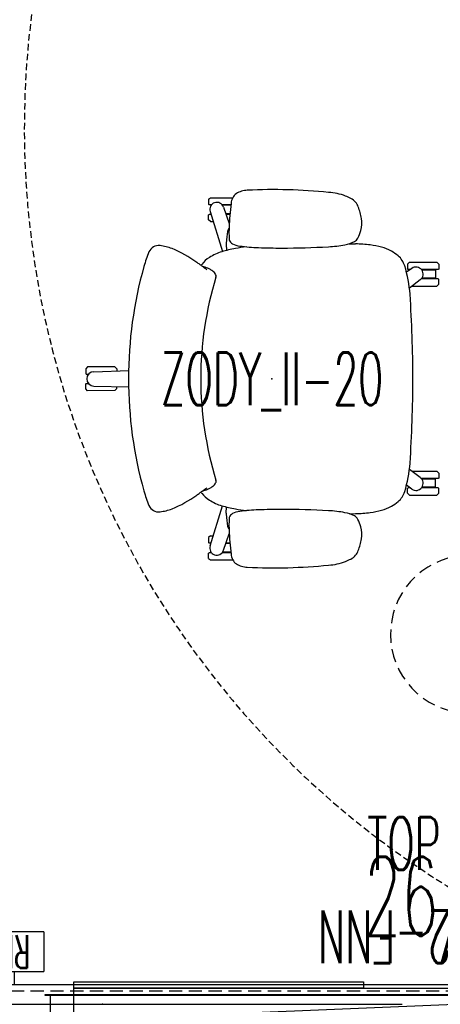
# Model space of a CAD drawing. Header units: inches. Extents: x -44 to 557, y -127 to 150.
# Tile 16 of 250: x 92 to 124, y 13 to 88. Entities that reach past the tile are written whole.
import ezdxf
from ezdxf.enums import TextEntityAlignment as Align

# ---------------------------------------------------------------- set-up
doc = ezdxf.new("R2010")
doc.units = ezdxf.units.IN
doc.header["$MEASUREMENT"] = 0
doc.linetypes.add('DASHEDX2', pattern=[1.5, 1, -0.5])
for name, color, linetype in [('A-FURN-P-COMP', 86, 'Continuous'), ('A-FURN-P-COMP-TEXT2', 86, 'Continuous'), ('A-FURN-P-PNLS', 5, 'Continuous'), ('A-FURN-P-PNLS-ACCESS', 4, 'Continuous'), ('A-FURN-P-PNLS-POWR', 230, 'Continuous'), ('A-FURN-P-PNLS-TEXT2', 5, 'Continuous'), ('A-FURN-P-PNLS-TEXT3', 4, 'Continuous'), ('A-FURN-P-PNLS-TEXT4', 4, 'Continuous'), ('A-FURN-P-SEAT', 12, 'Continuous'), ('A-FURN-P-SEAT-TEXT2', 12, 'Continuous'), ('A-FURN-P-TABLE', 3, 'Continuous'), ('A-FURN-P-TABLE-SWING', 3, 'Continuous'), ('A-FURN-P-TEXT_UTEXT', 7, 'Continuous'), ('A-FURN-P-WKSF-ACC', 202, 'Continuous'), ('PSATTR', 7, 'Continuous')]:
    doc.layers.add(name, color=color, linetype=linetype)
doc.styles.add('0', font='TXT.SHX')
doc.styles.add('CAD_FNT', font='TXT.SHX', dxfattribs={"width": 0.6})
doc.styles.add('PMSymText', font='txt.shx', dxfattribs={"width": 0.65})
doc.styles.get("Standard").update_dxf_attribs({"font": 'arial.ttf'})

# ---------------------------------------------------------------- blocks, each defined once
blk = doc.blocks.new('VZFF1-XX72-EBB-2D')
at = {"layer": 'A-FURN-P-PNLS'}
for p, q in [((0, 0), (0, 3)), ((0, 3), (72, 3)), ((72, 0), (72, 3)), ((0, 0), (72, 0))]:
    blk.add_line(p, q, dxfattribs=at)
for p in [(0, 3), (72, 3), (0, 0), (72, 0)]:
    blk.add_point(p, dxfattribs=at)
at = {"layer": 'A-FURN-P-PNLS-ACCESS'}
for p, q in [((4.496, 7), (-0.004, 7)), ((-0.004, 7), (-0.004, 4)), ((4.496, 7), (4.496, 4)), ((-0.004, 4), (4.496, 4)), ((2.246, 4), (2.246, 3)), ((69.754, -1), (69.754, 0)), ((67.504, -4), (67.504, -1)), ((72.004, -1), (67.504, -1)), ((72.004, -4), (72.004, -1)), ((67.504, -4), (72.004, -4))]:
    blk.add_line(p, q, dxfattribs=at)
at = {"layer": 'A-FURN-P-PNLS-POWR'}
for p, q in [((0, 1.5), (31.685, 1.5)), ((40.315, 1.5), (72, 1.5))]:
    blk.add_line(p, q, dxfattribs=at)
for p in [(8.95, 1.5), (63.05, 1.5)]:
    blk.add_point(p, dxfattribs=at)
at = {"layer": 'A-FURN-P-PNLS-TEXT2', "style": 'CAD_FNT', "width": 0.55, "flags": 8}
blk.add_attdef('ITEXT2', text='', height=6, dxfattribs=at).set_placement((36, 9.699), align=Align.MIDDLE_CENTER)
at = {"layer": 'A-FURN-P-PNLS-TEXT3', "style": 'CAD_FNT', "width": 0.55, "flags": 8}
blk.add_attdef('ITEXT3', text='', height=2.5, dxfattribs=at).set_placement((69.754, -2.5), align=Align.MIDDLE_CENTER)
at = {"layer": 'A-FURN-P-PNLS-TEXT4', "style": 'CAD_FNT', "width": 0.55, "flags": 8}
blk.add_attdef('ITEXT4', text='', height=2.5, rotation=180, dxfattribs=at).set_placement((2.246, 5.5), align=Align.MIDDLE_CENTER)
at = {"layer": 'A-FURN-P-TEXT_UTEXT', "style": 'PMSymText', "width": 0.65, "flags": 8}
for tag, p in [('PSUT1', (35.703, -10)), ('PSUT3', (35.703, -22))]:
    blk.add_attdef(tag, text='', height=4, dxfattribs=at).set_placement(p, align=Align.CENTER)
at = {"layer": 'A-FURN-P-TEXT_UTEXT', "style": 'PMSymText', "width": 0.65}
blk.add_attdef('PSUT2', text='', height=4, dxfattribs=at).set_placement((35.703, -16), align=Align.CENTER)
at = {"layer": 'PSATTR', "flags": 1}
for tag in ['PSON', 'PSMC', 'PSDH', 'PSPN', 'PSQT', 'PSEC', 'PST5', 'PST4', 'PST3', 'PST2', 'PST1']:
    blk.add_attdef(tag, text='', height=1, dxfattribs=at).set_placement((0, 0), align=Align.TOP_CENTER)
blk = doc.blocks.new('VZTI-XX72-NN-2D')
at = {"layer": 'A-FURN-P-PNLS', "linetype": 'DASHEDX2'}
blk.add_line((0, 0.5), (72, 0.5), dxfattribs=at)
at = {"layer": 'A-FURN-P-PNLS'}
for p in [(0, 0), (72, 0)]:
    blk.add_point(p, dxfattribs=at)
at = {"layer": 'A-FURN-P-PNLS-TEXT2', "style": 'CAD_FNT', "width": 0.55, "flags": 8}
blk.add_attdef('ITEXT2', text='', height=4, dxfattribs=at).set_placement((36, -1.625), align=Align.TOP_CENTER)
at = {"layer": 'A-FURN-P-TEXT_UTEXT', "style": 'PMSymText', "width": 0.65, "flags": 8}
for tag, p in [('PSUT1', (34.989, -11.626)), ('PSUT3', (34.989, -23.626))]:
    blk.add_attdef(tag, text='', height=4, dxfattribs=at).set_placement(p, align=Align.CENTER)
at = {"layer": 'A-FURN-P-TEXT_UTEXT', "style": 'PMSymText', "width": 0.65}
blk.add_attdef('PSUT2', text='', height=4, dxfattribs=at).set_placement((34.989, -17.626), align=Align.CENTER)
at = {"layer": 'PSATTR', "flags": 1}
for tag in ['PSON', 'PSMC', 'PSDH', 'PSPN', 'PSQT', 'PSEC', 'PST5', 'PST4', 'PST3', 'PST2', 'PST1']:
    blk.add_attdef(tag, text='', height=1, dxfattribs=at).set_placement((0, 0), align=Align.TOP_CENTER)
blk = doc.blocks.new('VZCC-0072-X-2D')
at = {"layer": 'A-FURN-P-PNLS'}
blk.add_line((72, 3), (0, 0), dxfattribs=at)
for p in [(0, 3), (72, 3), (0, 0), (72, 0)]:
    blk.add_point(p, dxfattribs=at)
at = {"layer": 'A-FURN-P-PNLS-TEXT2', "style": '0', "width": 0.55, "flags": 8}
blk.add_attdef('ITEXT2', text='', height=4, dxfattribs=at).set_placement((35.641, 10.508), align=Align.BOTTOM_CENTER)
at = {"layer": 'A-FURN-P-TEXT_UTEXT', "style": 'PMSymText', "width": 0.65, "flags": 8}
for tag, p in [('PSUT1', (34.989, -7.297)), ('PSUT3', (34.989, -19.297))]:
    blk.add_attdef(tag, text='', height=4, dxfattribs=at).set_placement(p, align=Align.CENTER)
at = {"layer": 'A-FURN-P-TEXT_UTEXT', "style": 'PMSymText', "width": 0.65}
blk.add_attdef('PSUT2', text='', height=4, dxfattribs=at).set_placement((34.989, -13.297), align=Align.CENTER)
at = {"layer": 'PSATTR', "flags": 1}
for tag in ['PSON', 'PSMC', 'PSDH', 'PSPN', 'PSQT', 'PSEC', 'PST5', 'PST4', 'PST3', 'PST2', 'PST1']:
    blk.add_attdef(tag, text='', height=1, dxfattribs=at).set_placement((0, 0), align=Align.TOP_CENTER)
blk = doc.blocks.new('STUC-XX72-PNZ-2D')
at = {"layer": 'A-FURN-P-WKSF-ACC'}
for p, q in [((6.763, -0.264), (65.237, -0.264)), ((6.763, -2.736), (6.763, -0.264)), ((65.237, -0.264), (65.237, -2.736)), ((4.597, -0.753), (67.403, -0.753)), ((4.597, -0.842), (4.597, -0.753)), ((67.403, -0.842), (4.597, -0.842)), ((4.974, -0.842), (4.974, -2.158)), ((67.026, -0.842), (67.026, -2.158)), ((67.403, -0.753), (67.403, -0.842)), ((4.597, -2.158), (67.403, -2.158)), ((4.597, -2.247), (4.597, -2.158)), ((67.403, -2.158), (67.403, -2.247)), ((67.403, -2.247), (4.597, -2.247)), ((65.237, -2.736), (6.763, -2.736))]:
    blk.add_line(p, q, dxfattribs=at)
at = {"layer": 'A-FURN-P-WKSF-ACC', "linetype": 'DASHEDX2'}
for p in [(0, 0), (72, 0), (0, -3), (72, -3)]:
    blk.add_point(p, dxfattribs=at)
at = {"layer": 'A-FURN-P-COMP-TEXT2', "style": '0', "width": 0.55, "flags": 8}
blk.add_attdef('ITEXT2', text='', height=4, dxfattribs=at).set_placement((29.623, -5.658), align=Align.MIDDLE_CENTER)
at = {"layer": 'A-FURN-P-TEXT_UTEXT', "style": 'PMSymText', "width": 0.65, "flags": 8}
for tag, p in [('PSUT1', (34.991, -13.738)), ('PSUT3', (34.991, -25.738))]:
    blk.add_attdef(tag, text='', height=4, dxfattribs=at).set_placement(p, align=Align.CENTER)
at = {"layer": 'A-FURN-P-TEXT_UTEXT', "style": 'PMSymText', "width": 0.65}
blk.add_attdef('PSUT2', text='', height=4, dxfattribs=at).set_placement((34.991, -19.738), align=Align.CENTER)
at = {"layer": 'PSATTR', "flags": 1}
for tag in ['PSON', 'PSMC', 'PSDH', 'PSPN', 'PSQT', 'PSEC', 'PST5', 'PST4', 'PST3', 'PST2', 'PST1']:
    blk.add_attdef(tag, text='', height=1, dxfattribs=at).set_placement((0, 0), align=Align.TOP_CENTER)
blk = doc.blocks.new('ATWT-0254-ZRN-2D')
at = {"layer": 'A-FURN-P-TABLE-SWING', "linetype": 'DASHEDX2', "ltscale": 0.5}
blk.add_arc((1.31, -2.357), 67.628, 24.19884, 247.14298, dxfattribs=at)
at = {"layer": 'A-FURN-P-TEXT_UTEXT', "style": 'PMSymText', "width": 0.65, "flags": 8}
for tag, p in [('PSUT1', (0.13, -70.68)), ('PSUT3', (0.13, -82.68))]:
    blk.add_attdef(tag, text='', height=4, dxfattribs=at).set_placement(p, align=Align.CENTER)
at = {"layer": 'A-FURN-P-TEXT_UTEXT', "style": 'PMSymText', "width": 0.65}
blk.add_attdef('PSUT2', text='', height=4, dxfattribs=at).set_placement((0.13, -76.68), align=Align.CENTER)
at = {"layer": 'PSATTR', "flags": 1}
for tag in ['PSON', 'PSMC', 'PSDH', 'PSPN', 'PSQT', 'PSEC', 'PST5', 'PST4', 'PST3', 'PST2', 'PST1']:
    blk.add_attdef(tag, text='', height=1, dxfattribs=at).set_placement((0, 0), align=Align.TOP_CENTER)
blk = doc.blocks.new('ATTM-2230-NH-2D')
at = {"layer": 'A-FURN-P-COMP'}
for p, q in [((0, 0.235), (22, 0.235)), ((0, -0.235), (0, 0.235)), ((22, 0.235), (22, -0.235)), ((22, -0.235), (0, -0.235))]:
    blk.add_line(p, q, dxfattribs=at)
for p in [(0, 0), (22, 0)]:
    blk.add_point(p, dxfattribs=at)
at = {"layer": 'A-FURN-P-TEXT_UTEXT', "style": 'PMSymText', "width": 0.65, "flags": 8}
for tag, p in [('PSUT1', (9.993, -12.277)), ('PSUT3', (9.993, -24.277))]:
    blk.add_attdef(tag, text='', height=4, dxfattribs=at).set_placement(p, align=Align.CENTER)
at = {"layer": 'A-FURN-P-TEXT_UTEXT', "style": 'PMSymText', "width": 0.65}
blk.add_attdef('PSUT2', text='', height=4, dxfattribs=at).set_placement((9.993, -18.277), align=Align.CENTER)
at = {"layer": 'PSATTR', "flags": 1}
for tag in ['PSON', 'PSMC', 'PSDH', 'PSPN', 'PSQT', 'PSEC', 'PST5', 'PST4', 'PST3', 'PST2', 'PST1']:
    blk.add_attdef(tag, text='', height=1, dxfattribs=at).set_placement((0, 0), align=Align.TOP_CENTER)
blk = doc.blocks.new('ATTR-1301-L-2D')
at = {"layer": 'A-FURN-P-TABLE', "linetype": 'DASHEDX2'}
for p, q in [((-0.76, 0.1), (-0.76, -1.123)), ((1.304, 0.1), (1.304, -1.13))]:
    blk.add_line(p, q, dxfattribs=at)
for centre, radius, start, end in [((0.272, 0.1), 1.032, 0, 180), ((0.25, -7.033), 5.996, 99.69736, 79.87611)]:
    blk.add_arc(centre, radius, start, end, dxfattribs=at)
at = {"layer": 'A-FURN-P-TEXT_UTEXT', "style": 'PMSymText', "width": 0.65, "flags": 8}
for tag, p in [('PSUT1', (0.25, -19.029)), ('PSUT3', (0.25, -31.029))]:
    blk.add_attdef(tag, text='', height=4, dxfattribs=at).set_placement(p, align=Align.CENTER)
at = {"layer": 'A-FURN-P-TEXT_UTEXT', "style": 'PMSymText', "width": 0.65}
blk.add_attdef('PSUT2', text='', height=4, dxfattribs=at).set_placement((0.25, -25.029), align=Align.CENTER)
at = {"layer": 'PSATTR', "flags": 1}
for tag in ['PSON', 'PSMC', 'PSDH', 'PSPN', 'PSQT', 'PSEC', 'PST5', 'PST4', 'PST3', 'PST2', 'PST1']:
    blk.add_attdef(tag, text='', height=1, dxfattribs=at).set_placement((0, 0), align=Align.TOP_CENTER)
blk = doc.blocks.new('S2T-XX-ARM47-2D')
at = {"layer": 'A-FURN-P-SEAT'}
for p, q in [((-4.8, 13.639), (-4.659, 13.745)), ((-4.8, 13.639), (-4.8, 13.256)), ((-4.659, 13.745), (-2.972, 13.745)), ((-4.8, 13.256), (-4.76, 13.216)), ((-4.575, 13.216), (-4.76, 13.216)), ((-4.608, 13.176), (-4.632, 13.176)), ((-4.632, 13.176), (-4.632, 13.142)), ((-3.109, 13.216), (-3.778, 13.216)), ((-3.114, 13.176), (-3.744, 13.176)), ((-3.666, 13.029), (-3.233, 11.786)), ((-4.8, 12.442), (-4.76, 12.482)), ((-4.8, 12.059), (-4.8, 12.442)), ((-4.659, 11.934), (-4.8, 12.059)), ((-4.626, 12.482), (-4.76, 12.482)), ((-4.691, 12.689), (-3.736, 9.662)), ((-3.181, 12.522), (-3.489, 12.522)), ((-3.184, 12.482), (-3.475, 12.482)), ((-4.659, 11.934), (-4.453, 11.934)), ((-3.285, 11.934), (-3.225, 11.934)), ((-3.457, 10.214), (-3.454, 9.736)), ((5.868, 10.254), (6.354, 10.234)), ((10.613, 8.38), (10.213, 8.094)), ((10.294, 8.691), (10.434, 8.841)), ((10.294, 8.691), (10.294, 8.33)), ((10.294, 8.33), (10.334, 8.29)), ((10.486, 8.29), (10.334, 8.29)), ((10.434, 8.841), (12.516, 8.841)), ((12.616, 8.29), (11.346, 8.29)), ((12.425, 8.236), (11.386, 8.236)), ((12.425, 8.236), (12.425, 7.635)), ((12.516, 8.841), (12.656, 8.691)), ((12.656, 8.33), (12.616, 8.29)), ((12.656, 8.691), (12.656, 8.33)), ((11.259, 7.504), (10.436, 6.888)), ((12.616, 7.581), (11.342, 7.581)), ((12.425, 7.635), (11.383, 7.635)), ((12.656, 7.541), (12.616, 7.581)), ((12.656, 7.18), (12.656, 7.541)), ((10.626, 7.03), (12.516, 7.03)), ((12.516, 7.03), (12.656, 7.18)), ((-13.988, 0.908), (-14.128, 0.758)), ((-14.128, 0.758), (-14.128, 0.394)), ((-11.906, 0.903), (-13.988, 0.908)), ((-11.766, 0.753), (-11.906, 0.903)), ((-11.766, 0.753), (-11.766, 0.589)), ((-14.128, 0.394), (-14.088, 0.354)), ((-14.088, 0.354), (-13.904, 0.354)), ((-13.96, 0.315), (-13.941, 0.315)), ((-13.96, 0.315), (-13.96, 0.288)), ((-13.504, 0.535), (-10.866, 0.617)), ((-14.128, -0.394), (-14.088, -0.354)), ((-14.128, -0.758), (-14.128, -0.394)), ((-14.088, -0.354), (-13.904, -0.354)), ((-13.504, -0.554), (-10.866, -0.62)), ((-11.766, -0.753), (-11.766, -0.598)), ((-13.988, -0.908), (-14.128, -0.758)), ((-11.906, -0.903), (-13.988, -0.908)), ((-11.766, -0.753), (-11.906, -0.903)), ((11.259, -7.504), (10.436, -6.888)), ((10.626, -7.03), (12.516, -7.03)), ((12.516, -7.03), (12.656, -7.18)), ((12.656, -7.18), (12.656, -7.541)), ((10.613, -8.38), (10.213, -8.094)), ((12.616, -7.581), (11.342, -7.581)), ((12.425, -7.635), (11.383, -7.635)), ((12.425, -8.236), (12.425, -7.635)), ((12.656, -7.541), (12.616, -7.581)), ((10.294, -8.33), (10.334, -8.29)), ((10.294, -8.691), (10.294, -8.33)), ((10.294, -8.691), (10.434, -8.841)), ((10.486, -8.29), (10.334, -8.29)), ((10.434, -8.841), (12.516, -8.841)), ((12.616, -8.29), (11.346, -8.29)), ((12.425, -8.236), (11.386, -8.236)), ((12.516, -8.841), (12.656, -8.691)), ((12.656, -8.33), (12.616, -8.29)), ((12.656, -8.691), (12.656, -8.33)), ((-4.691, -12.689), (-3.736, -9.662)), ((-3.457, -10.214), (-3.454, -9.736)), ((5.868, -10.254), (6.354, -10.234)), ((-4.659, -11.934), (-4.8, -12.059)), ((-4.659, -11.934), (-4.453, -11.934)), ((-3.666, -13.029), (-3.233, -11.786)), ((-3.238, -11.934), (-3.225, -11.934)), ((-4.8, -12.059), (-4.8, -12.442)), ((-4.8, -12.442), (-4.76, -12.482)), ((-4.626, -12.482), (-4.76, -12.482)), ((-3.181, -12.522), (-3.489, -12.522)), ((-3.184, -12.482), (-3.475, -12.482)), ((-4.8, -13.256), (-4.76, -13.216)), ((-4.8, -13.639), (-4.8, -13.256)), ((-4.575, -13.216), (-4.76, -13.216)), ((-4.632, -13.176), (-4.632, -13.142)), ((-4.608, -13.176), (-4.632, -13.176)), ((-3.109, -13.216), (-3.778, -13.216)), ((-3.114, -13.176), (-3.744, -13.176)), ((-4.8, -13.639), (-4.659, -13.745)), ((-4.659, -13.745), (-2.972, -13.745))]:
    blk.add_line(p, q, dxfattribs=at)
for centre, radius, start, end in [((-1.926, 12.874), 1.415, 105.56026, 122.96233), ((-1.762, 12.286), 2.025, 92.9232, 105.56026), ((0.199, -26.113), 40.475, 84.17891, 92.9232), ((-1.694, 13.138), 1.414, 154.38639, 173.00599), ((-2.279, 13.419), 0.765, 122.96233, 154.38639), ((4.118, 10.236), 3.921, 68.02303, 87.28412), ((1.911, 5.065), 9.543, 64.68784, 67.35355), ((5.547, 12.753), 1.038, 39.32657, 64.68784), ((-4.176, 12.852), 0.54, 19.19273, 197.52851), ((19.638, 10.521), 22.906, 173.00599, 177.5478), ((5.389, 12.623), 1.243, 20.1175, 39.32657), ((1.21, 11.093), 5.693, 10.87396, 20.1175), ((4.968, 11.815), 1.866, 342.43079, 10.87396), ((-2.685, 11.038), 0.693, 150.79162, 171.51802), ((-2.193, 10.763), 1.256, 147.24432, 150.79162), ((4.601, 11.165), 7.855, 177.5478, 179.67998), ((2.277, 12.667), 4.69, 334.9977, 342.43079), ((0.037, 10.272), 3.494, 172.68577, 180.9528), ((17.384, 8.045), 20.984, 171.51802, 172.68577), ((7.783, 11.148), 11.038, 179.67998, 183.19227), ((-2.755, 10.692), 0.507, 198.38353, 241.93481), ((5.984, 10.938), 0.599, 298.25288, 334.9977), ((-8.597, 9.328), 0.787, 82.01914, 157.75363), ((-9.187, 5.114), 5.042, 71.30032, 82.01914), ((-11.887, -0.001), 10.791, 54.99878, 66.42287), ((-0.518, -2.008), 12.105, 100.71746, 105.67693), ((-2.203, 11.871), 1.808, 244.06995, 262.455), ((0.841, -9.191), 19.417, 98.29134, 100.71746), ((-0.463, 25.011), 15.063, 262.455, 267.89587), ((0.773, 58.646), 48.721, 267.89587, 269.97909), ((0.779, 73.918), 63.993, 269.97909, 273.14587), ((3.765, 19.59), 9.583, 273.14587, 280.66704), ((4.985, 13.112), 2.991, 280.66704, 295.39705), ((6.359, 2.04), 8.195, 82.24154, 90.03475), ((6.502, 3.092), 7.132, 75.26943, 82.24154), ((7.497, 6.876), 3.22, 60.86178, 75.26943), ((-0.008, 5.757), 10.088, 157.45065, 164.0728), ((-3.408, 7.137), 2.462, 122.64001, 141.21521), ((-2.494, 5.709), 4.158, 115.43643, 122.64001), ((-2.958, 6.685), 3.077, 105.67693, 115.43643), ((7.466, 6.82), 3.284, 49.86188, 60.86178), ((8.556, 8.113), 1.593, 16.79689, 49.86188), ((19.901, 0.155), 30.77, 164.21528, 180.28862), ((-11.957, -0.101), 10.913, 53.54868, 54.99878), ((14.365, 35.535), 33.391, 233.54868, 233.98633), ((-1.565, 5.694), 4.803, 141.56863, 142.6171), ((-7.187, 2.399), 6.423, 68.87145, 72.64784), ((-21.518, -13.828), 27.637, 53.12154, 53.98633), ((-5.419, 6.975), 1.517, 60.37057, 68.87145), ((-5.427, 6.961), 1.533, 49.30439, 60.37057), ((0.419, 5.657), 10.093, 4.32604, 16.79689), ((10.93, 7.938), 0.544, 306.46064, 125.65436), ((20.897, 0), 26.296, 162.94383, 197.05617), ((-4.846, 7.636), 0.643, 32.41335, 49.30439), ((-4.898, 7.604), 0.703, 20.10606, 32.41335), ((-4.403, 7.785), 0.177, 335.90821, 20.10606), ((-88.303, -0.088), 99, 0.0507, 3.76782), ((-13.504, -0.01), 0.544, 90, 270), ((19.901, -0.155), 30.77, 179.71138, 195.78472), ((-88.303, 0.088), 99, 356.23218, 359.9493), ((0.419, -5.657), 10.093, 343.20311, 355.67396), ((-5.427, -6.961), 1.533, 299.62943, 310.69561), ((-4.846, -7.636), 0.643, 310.69561, 327.58665), ((-4.898, -7.604), 0.703, 327.58665, 339.89394), ((-4.403, -7.785), 0.177, 339.89394, 24.09179), ((10.93, -7.938), 0.544, 234.34564, 53.53936), ((-0.008, -5.757), 10.088, 195.9272, 202.54935), ((-11.887, 0.001), 10.791, 293.57713, 305.00122), ((-11.957, 0.101), 10.913, 305.00122, 306.45132), ((14.365, -35.535), 33.391, 126.01367, 126.45132), ((-1.565, -5.694), 4.803, 217.3829, 218.43137), ((-3.408, -7.137), 2.462, 218.78479, 237.35999), ((-7.187, -2.399), 6.423, 287.35216, 291.12855), ((-21.518, 13.828), 27.637, 306.01367, 306.87846), ((-5.419, -6.975), 1.517, 291.12855, 299.62943), ((8.556, -8.113), 1.593, 310.13812, 343.20311), ((-8.597, -9.328), 0.787, 202.24637, 277.98086), ((-2.494, -5.709), 4.158, 237.35999, 244.56357), ((-2.958, -6.685), 3.077, 244.56357, 254.32307), ((-0.518, 2.008), 12.105, 254.32307, 259.28254), ((7.497, -6.876), 3.22, 284.73057, 299.13822), ((7.466, -6.82), 3.284, 299.13822, 310.13812), ((-9.187, -5.114), 5.042, 277.98086, 288.69968), ((0.037, -10.272), 3.494, 179.0472, 187.31423), ((-2.755, -10.692), 0.507, 118.06519, 161.61647), ((-2.203, -11.871), 1.808, 97.545, 115.93005), ((0.841, 9.191), 19.417, 259.28254, 261.70866), ((-0.463, -25.011), 15.063, 92.10413, 97.545), ((0.773, -58.646), 48.721, 90.02091, 92.10413), ((0.779, -73.918), 63.993, 86.85413, 90.02091), ((3.765, -19.59), 9.583, 79.33296, 86.85413), ((4.985, -13.112), 2.991, 64.60295, 79.33296), ((5.984, -10.938), 0.599, 25.0023, 61.74712), ((6.359, -2.04), 8.195, 269.96525, 277.75846), ((6.502, -3.092), 7.132, 277.75846, 284.73057), ((17.384, -8.045), 20.984, 187.31423, 188.48198), ((-2.685, -11.038), 0.693, 188.48198, 209.20838), ((7.783, -11.148), 11.038, 176.80773, 180.32002), ((4.601, -11.165), 7.855, 180.32002, 182.4522), ((2.277, -12.667), 4.69, 17.56921, 25.0023), ((-2.193, -10.763), 1.256, 209.20838, 212.75568), ((19.638, -10.521), 22.906, 182.4522, 186.99401), ((4.968, -11.815), 1.866, 349.12604, 17.56921), ((-4.176, -12.852), 0.54, 162.47149, 340.80727), ((1.21, -11.093), 5.693, 339.8825, 349.12604), ((-1.694, -13.138), 1.414, 186.99401, 205.61361), ((5.547, -12.753), 1.038, 295.31216, 320.67343), ((5.389, -12.623), 1.243, 320.67343, 339.8825), ((-2.279, -13.419), 0.765, 205.61361, 237.03767), ((-1.926, -12.874), 1.415, 237.03767, 254.43974), ((0.199, 26.113), 40.475, 267.0768, 275.82109), ((4.118, -10.236), 3.921, 272.71588, 291.97697), ((1.911, -5.065), 9.543, 292.64645, 295.31216), ((-1.762, -12.286), 2.025, 254.43974, 267.0768)]:
    blk.add_arc(centre, radius, start, end, dxfattribs=at)
blk.add_point((0, 0), dxfattribs=at)
at = {"layer": 'A-FURN-P-SEAT-TEXT2', "style": '0', "width": 0.55, "flags": 8}
blk.add_attdef('ITEXT2', text='', height=4, dxfattribs=at).set_placement((0, 0), align=Align.MIDDLE_CENTER)
at = {"layer": 'A-FURN-P-TEXT_UTEXT', "style": 'PMSymText', "width": 0.65, "flags": 8}
for tag, p in [('PSUT1', (-0.736, -20.363)), ('PSUT3', (-0.736, -32.363))]:
    blk.add_attdef(tag, text='', height=4, dxfattribs=at).set_placement(p, align=Align.CENTER)
at = {"layer": 'A-FURN-P-TEXT_UTEXT', "style": 'PMSymText', "width": 0.65}
blk.add_attdef('PSUT2', text='', height=4, dxfattribs=at).set_placement((-0.736, -26.363), align=Align.CENTER)
at = {"layer": 'PSATTR', "flags": 1}
for tag in ['PSON', 'PSMC', 'PSDH', 'PSPN', 'PSQT', 'PSEC', 'PST5', 'PST4', 'PST3', 'PST2', 'PST1']:
    blk.add_attdef(tag, text='', height=1, dxfattribs=at).set_placement((0, 0), align=Align.TOP_CENTER)

msp = doc.modelspace()

# ---------------------------------------------------------------- block references
for name, p, rotation in [('ATWT-0254-ZRN-2D', (157.591, 78.147), 90), ('ATTR-1301-L-2D', (131.491, 45.561), 307.9354598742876)]:
    msp.add_blockref(name, p, dxfattribs=dict(rotation=rotation))
ref = msp.add_blockref('S2T-XX-ARM47-2D', (111.102, 60.439))
ref.add_attrib('ITEXT2', 'ZODY_II-20', dxfattribs={"layer": 'A-FURN-P-SEAT-TEXT2', "height": 4, "style": '0', "width": 0.55}).set_placement((111.102, 60.439), align=Align.MIDDLE_CENTER)
ref = msp.add_blockref('VZCC-0072-X-2D', (89.3, 11.433))
ref.add_attrib('ITEXT2', 'TOP CAP', dxfattribs={"layer": 'A-FURN-P-PNLS-TEXT2', "height": 4, "style": '0', "width": 0.55}).set_placement((124.941, 21.941), align=Align.BOTTOM_CENTER)
ref = msp.add_blockref('VZFF1-XX72-EBB-2D', (89.3, 11.433))
ref.add_attrib('ITEXT4', 'RB', dxfattribs={"layer": 'A-FURN-P-PNLS-TEXT4', "height": 2.5, "rotation": 180, "style": 'CAD_FNT', "width": 0.55}).set_placement((91.545, 16.933), align=Align.MIDDLE_CENTER)
ref.add_attrib('ITEXT3', 'RB', dxfattribs={"layer": 'A-FURN-P-PNLS-TEXT3', "height": 2.5, "style": 'CAD_FNT', "width": 0.55}).set_placement((159.054, 8.933), align=Align.MIDDLE_CENTER)
ref.add_attrib('ITEXT2', '26/72', dxfattribs={"layer": 'A-FURN-P-PNLS-TEXT2', "height": 6, "style": 'CAD_FNT', "width": 0.55}).set_placement((125.3, 21.132), align=Align.MIDDLE_CENTER)
ref = msp.add_blockref('VZTI-XX72-NN-2D', (161.3, 14.433), dxfattribs=dict(rotation=180))
ref.add_attrib('ITEXT2', 'TL-1672-FNN', dxfattribs={"layer": 'A-FURN-P-PNLS-TEXT2', "height": 4, "rotation": 180, "style": 'CAD_FNT', "width": 0.55}).set_placement((125.3, 16.058), align=Align.TOP_CENTER)
ref = msp.add_blockref('STUC-XX72-PNZ-2D', (89.3, 14.433))
ref.add_attrib('ITEXT2', '13H', dxfattribs={"layer": 'A-FURN-P-COMP-TEXT2', "height": 4, "style": '0', "width": 0.55}).set_placement((118.922, 8.775), align=Align.MIDDLE_CENTER)
msp.add_blockref('ATTM-2230-NH-2D', (96.063, 14.403))

doc.saveas('drawing.dxf')
